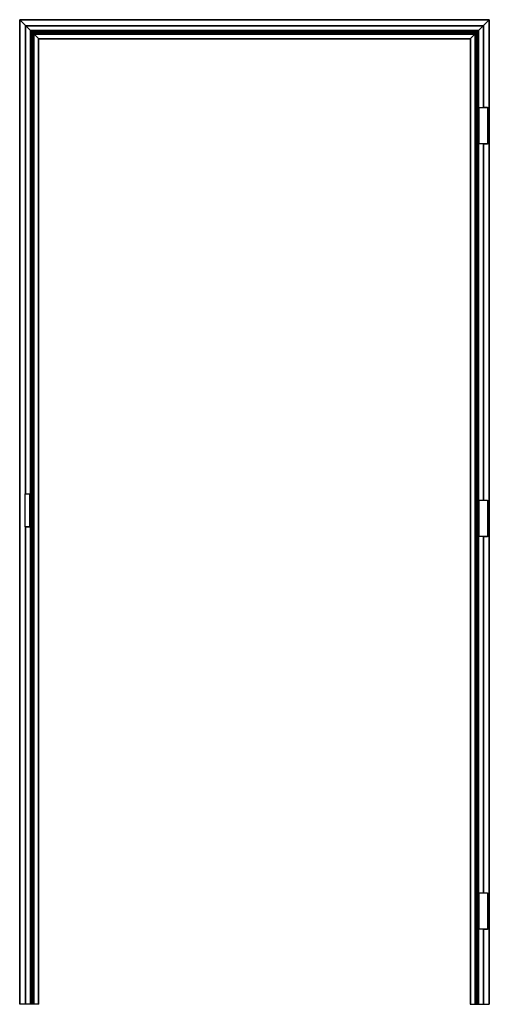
# Model space of a CAD drawing. Header units: millimetres. Extents: x 2125 to 2888, y 849 to 1581.
# Tile 4 of 7: x 2411 to 2609, y 849 to 1266. Entities that reach past the tile are written whole.
import ezdxf

# ---------------------------------------------------------------- set-up
doc = ezdxf.new("R2010")
doc.units = ezdxf.units.MM

msp = doc.modelspace()

# ---------------------------------------------------------------- linework, layer by layer
at = {"color": 7, "linetype": 'Continuous', "lineweight": 25}
for p, q in [((2410.55, 1265.57), (2410.55, 1265.52)), ((2609.12, 1265.56), (2410.55, 1265.56)), ((2410.55, 849.36), (2410.55, 1265.56)), ((2410.55, 1265.56), (2609.15, 1265.56)), ((2410.55, 1265.52), (2410.55, 849.36)), ((2413.06, 1263.06), (2410.65, 1265.46)), ((2410.65, 849.36), (2410.65, 1265.46)), ((2410.65, 1265.46), (2609.05, 1265.46)), ((2606.65, 1263.06), (2609.05, 1265.46)), ((2609.05, 1265.46), (2609.05, 849.36)), ((2609.16, 1265.56), (2609.12, 1265.56)), ((2609.15, 1265.56), (2609.15, 1265.56)), ((2609.15, 1265.56), (2609.15, 1265.56)), ((2609.15, 1265.56), (2609.15, 849.36)), ((2609.15, 1265.56), (2609.15, 849.36)), ((2609.16, 849.36), (2609.16, 1265.57)), ((2413.06, 1065.16), (2413.06, 1263.06)), ((2413.06, 1263.06), (2606.65, 1263.06)), ((2415.06, 1261.06), (2413.1, 1263.02)), ((2413.1, 1065.16), (2413.1, 1263.02)), ((2413.1, 1263.02), (2606.61, 1263.02)), ((2413.1, 1263.02), (2415.06, 1261.06)), ((2604.65, 1261.06), (2606.61, 1263.02)), ((2606.65, 1263.06), (2606.61, 1263.02)), ((2606.65, 1263.06), (2606.61, 1263.02)), ((2606.61, 1263.02), (2606.61, 1228.44)), ((2606.65, 1263.06), (2606.65, 1228.45)), ((2606.65, 1263.06), (2606.65, 1228.51)), ((2415.06, 1065.16), (2415.06, 1261.06)), ((2415.06, 1261.06), (2604.65, 1261.06)), ((2415.09, 1261.02), (2415.09, 849.36)), ((2604.62, 1261.02), (2415.09, 1261.02)), ((2415.15, 1260.97), (2415.11, 1261)), ((2415.11, 849.36), (2415.11, 1261)), ((2415.11, 1261), (2604.6, 1261)), ((2415.15, 849.36), (2415.15, 1260.97)), ((2415.15, 1260.97), (2604.56, 1260.97)), ((2415.21, 1260.9), (2415.21, 1260.91)), ((2415.21, 849.36), (2415.21, 1260.91)), ((2415.21, 1260.91), (2604.5, 1260.91)), ((2415.21, 1260.91), (2415.21, 1260.9)), ((2415.21, 849.36), (2415.21, 1260.9)), ((2415.21, 1260.9), (2604.5, 1260.9)), ((2415.29, 849.36), (2415.29, 1260.83)), ((2415.29, 1260.83), (2604.42, 1260.83)), ((2415.29, 1260.83), (2415.35, 1260.77)), ((2415.35, 849.36), (2415.35, 1260.77)), ((2415.35, 1260.77), (2604.36, 1260.77)), ((2415.48, 1260.63), (2415.42, 1260.7)), ((2415.42, 849.36), (2415.42, 1260.7)), ((2415.42, 1260.7), (2604.29, 1260.7)), ((2415.48, 849.36), (2415.48, 1260.63)), ((2415.48, 1260.63), (2604.23, 1260.63)), ((2415.55, 849.36), (2415.55, 1260.56)), ((2415.55, 1260.56), (2604.16, 1260.56)), ((2415.55, 1260.56), (2415.62, 1260.5)), ((2415.62, 1260.5), (2415.62, 1260.5)), ((2415.62, 849.36), (2415.62, 1260.5)), ((2415.62, 1260.5), (2604.09, 1260.5)), ((2415.75, 1260.36), (2415.69, 1260.43)), ((2415.69, 849.36), (2415.69, 1260.43)), ((2415.69, 1260.43), (2604.02, 1260.43)), ((2415.69, 1260.43), (2415.75, 1260.36)), ((2415.75, 849.36), (2415.75, 1260.36)), ((2415.75, 1260.36), (2603.96, 1260.36)), ((2415.82, 849.36), (2415.82, 1260.29)), ((2415.82, 1260.29), (2603.89, 1260.29)), ((2415.82, 1260.29), (2415.89, 1260.23)), ((2415.89, 1260.23), (2415.89, 1260.23)), ((2415.89, 849.36), (2415.89, 1260.23)), ((2415.89, 1260.23), (2603.82, 1260.23)), ((2416.02, 1260.1), (2415.96, 1260.16)), ((2415.96, 849.36), (2415.96, 1260.16)), ((2415.96, 1260.16), (2603.75, 1260.16)), ((2415.96, 1260.16), (2416.02, 1260.1)), ((2416.02, 849.36), (2416.02, 1260.1)), ((2416.02, 1260.1), (2603.69, 1260.1)), ((2416.08, 1260.04), (2416.08, 849.36)), ((2603.63, 1260.04), (2416.08, 1260.04)), ((2416.62, 1259.5), (2416.12, 1260)), ((2416.12, 849.36), (2416.12, 1260)), ((2416.12, 1260), (2416.62, 1259.5)), ((2416.12, 1260), (2603.59, 1260)), ((2416.66, 1259.46), (2416.62, 1259.5)), ((2416.62, 849.36), (2416.62, 1259.5)), ((2416.62, 1259.5), (2603.09, 1259.5)), ((2418.56, 1257.56), (2416.66, 1259.46)), ((2416.66, 849.36), (2416.66, 1259.46)), ((2416.66, 1259.46), (2603.05, 1259.46)), ((2418.56, 849.36), (2418.56, 1257.56)), ((2418.56, 1257.56), (2601.15, 1257.56)), ((2418.6, 849.36), (2418.6, 1257.52)), ((2418.6, 1257.52), (2601.11, 1257.52)), ((2601.11, 1257.52), (2601.15, 1257.56)), ((2601.11, 1257.52), (2601.11, 1257.52)), ((2601.11, 1257.52), (2601.11, 849.36)), ((2601.15, 1257.56), (2603.05, 1259.46)), ((2601.15, 1257.56), (2601.15, 849.36)), ((2603.09, 1259.5), (2603.05, 1259.46)), ((2603.09, 1259.5), (2603.05, 1259.46)), ((2603.05, 1259.46), (2603.05, 849.36)), ((2603.09, 1259.5), (2603.59, 1260)), ((2603.09, 1259.5), (2603.09, 849.36)), ((2603.59, 1260), (2603.59, 849.36)), ((2603.63, 1260.04), (2603.69, 1260.1)), ((2603.63, 849.36), (2603.63, 1260.04)), ((2603.69, 1260.1), (2603.75, 1260.16)), ((2603.69, 1260.1), (2603.69, 849.36)), ((2603.75, 1260.16), (2603.75, 849.36)), ((2603.82, 1260.23), (2603.89, 1260.29)), ((2603.82, 1260.23), (2603.82, 849.36)), ((2603.89, 1260.29), (2603.89, 849.36)), ((2603.96, 1260.36), (2604.02, 1260.43)), ((2603.96, 1260.36), (2603.96, 849.36)), ((2604.02, 1260.43), (2604.02, 849.36)), ((2604.09, 1260.5), (2604.16, 1260.56)), ((2604.09, 1260.5), (2604.09, 849.36)), ((2604.16, 1260.56), (2604.16, 849.36)), ((2604.23, 1260.63), (2604.29, 1260.7)), ((2604.23, 1260.63), (2604.23, 849.36)), ((2604.29, 1260.7), (2604.29, 849.36)), ((2604.36, 1260.77), (2604.42, 1260.83)), ((2604.36, 1260.77), (2604.36, 849.36)), ((2604.42, 1260.83), (2604.42, 849.36)), ((2604.5, 1260.9), (2604.5, 1260.91)), ((2604.5, 1260.91), (2604.5, 849.36)), ((2604.5, 1260.9), (2604.5, 849.36)), ((2604.56, 1260.97), (2604.6, 1261)), ((2604.56, 1260.97), (2604.56, 849.36)), ((2604.6, 1261), (2604.6, 849.36)), ((2604.62, 849.36), (2604.62, 1261.02)), ((2604.65, 1261.06), (2604.65, 1228.44)), ((2604.62, 1228.26), (2604.71, 1228.26)), ((2604.65, 1228.44), (2606.61, 1228.44)), ((2604.75, 1228.42), (2604.75, 1228.28)), ((2604.79, 1228.43), (2608.45, 1228.43)), ((2606.65, 1228.53), (2608.45, 1228.53)), ((2606.65, 1228.45), (2606.65, 1228.51)), ((2608.45, 1228.53), (2608.45, 1212.99)), ((2604.71, 1213.27), (2604.62, 1213.27)), ((2606.61, 1213.08), (2604.65, 1213.08)), ((2604.65, 1213.08), (2604.65, 1062.44)), ((2604.75, 1213.24), (2604.75, 1213.1)), ((2608.45, 1213.09), (2604.79, 1213.09)), ((2606.61, 1213.08), (2606.61, 1062.44)), ((2606.65, 1213.02), (2606.65, 1213.07)), ((2606.65, 1213.07), (2606.65, 1062.45)), ((2606.65, 1213.02), (2606.65, 1062.51)), ((2608.45, 1212.99), (2606.65, 1212.99)), ((2412.66, 1065.16), (2412.66, 1051.16)), ((2412.66, 1065.16), (2413.06, 1065.16)), ((2413.06, 1065.16), (2413.1, 1065.16)), ((2413.1, 1065.16), (2415.06, 1065.16)), ((2414.95, 1065.16), (2414.95, 1065.15)), ((2414.95, 1065.16), (2415.09, 1065.16)), ((2414.95, 1051.17), (2414.95, 1065.15)), ((2414.99, 1065.15), (2415.09, 1065.15)), ((2415.06, 1065.16), (2415.09, 1065.16)), ((2604.62, 1062.26), (2604.71, 1062.26)), ((2604.65, 1062.44), (2606.61, 1062.44)), ((2604.75, 1062.42), (2604.75, 1062.28)), ((2604.79, 1062.43), (2608.45, 1062.43)), ((2606.65, 1062.53), (2608.45, 1062.53)), ((2606.65, 1062.45), (2606.65, 1062.51)), ((2608.45, 1062.53), (2608.45, 1046.99)), ((2414.62, 1051.16), (2412.66, 1051.16)), ((2414.91, 1051.16), (2412.66, 1051.16)), ((2413.1, 1051.16), (2413.06, 1051.16)), ((2413.06, 1051.16), (2413.1, 1051.16)), ((2413.06, 849.36), (2413.06, 1051.16)), ((2415.06, 1051.16), (2413.1, 1051.16)), ((2413.1, 1051.16), (2414.62, 1051.16)), ((2413.1, 849.36), (2413.1, 1051.16)), ((2414.62, 1051.16), (2414.66, 1051.16)), ((2414.66, 1051.16), (2414.62, 1051.16)), ((2414.95, 1051.16), (2414.91, 1051.16)), ((2414.95, 1051.17), (2414.95, 1051.16)), ((2415.09, 1051.18), (2414.99, 1051.18)), ((2415.09, 1051.16), (2415.06, 1051.16)), ((2415.06, 849.36), (2415.06, 1051.16)), ((2604.71, 1047.27), (2604.62, 1047.27)), ((2606.61, 1047.08), (2604.65, 1047.08)), ((2604.65, 1047.08), (2604.65, 896.44)), ((2604.75, 1047.24), (2604.75, 1047.1)), ((2608.45, 1047.09), (2604.79, 1047.09)), ((2606.61, 1047.08), (2606.61, 896.44)), ((2606.65, 1047.02), (2606.65, 1047.07)), ((2606.65, 1047.07), (2606.65, 896.46)), ((2606.65, 1047.02), (2606.65, 896.51)), ((2608.45, 1046.99), (2606.65, 1046.99)), ((2604.62, 896.25), (2604.71, 896.25)), ((2604.65, 896.44), (2606.61, 896.44)), ((2604.75, 896.42), (2604.75, 896.27)), ((2604.79, 896.43), (2608.45, 896.43)), ((2606.65, 896.53), (2608.45, 896.53)), ((2606.65, 896.46), (2606.65, 896.51)), ((2608.45, 896.53), (2608.45, 880.99)), ((2604.71, 881.27), (2604.62, 881.27)), ((2606.61, 881.07), (2604.65, 881.07)), ((2604.65, 881.07), (2604.65, 849.36)), ((2604.75, 881.24), (2604.75, 881.1)), ((2608.45, 881.09), (2604.79, 881.09)), ((2606.61, 881.07), (2606.61, 849.36)), ((2606.65, 881.01), (2606.65, 881.06)), ((2606.65, 881.06), (2606.65, 849.36)), ((2606.65, 881.01), (2606.65, 849.36)), ((2608.45, 880.99), (2606.65, 880.99)), ((2410.65, 849.36), (2410.55, 849.36)), ((2410.55, 849.36), (2410.55, 849.36)), ((2413.06, 849.36), (2410.65, 849.36)), ((2413.1, 849.36), (2413.06, 849.36)), ((2415.06, 849.36), (2413.1, 849.36)), ((2415.09, 849.36), (2415.06, 849.36)), ((2415.11, 849.36), (2415.09, 849.36)), ((2415.15, 849.36), (2415.11, 849.36)), ((2415.21, 849.36), (2415.15, 849.36)), ((2415.21, 849.36), (2415.21, 849.36)), ((2415.29, 849.36), (2415.21, 849.36)), ((2415.35, 849.36), (2415.29, 849.36)), ((2415.42, 849.36), (2415.35, 849.36)), ((2415.48, 849.36), (2415.42, 849.36)), ((2415.55, 849.36), (2415.48, 849.36)), ((2415.62, 849.36), (2415.55, 849.36)), ((2415.69, 849.36), (2415.62, 849.36)), ((2415.75, 849.36), (2415.69, 849.36)), ((2415.82, 849.36), (2415.75, 849.36)), ((2415.89, 849.36), (2415.82, 849.36)), ((2415.96, 849.36), (2415.89, 849.36)), ((2416.02, 849.36), (2415.96, 849.36)), ((2416.08, 849.36), (2416.02, 849.36)), ((2416.12, 849.36), (2416.08, 849.36)), ((2416.62, 849.36), (2416.12, 849.36)), ((2416.66, 849.36), (2416.62, 849.36)), ((2418.56, 849.36), (2416.66, 849.36)), ((2418.6, 849.36), (2418.56, 849.36)), ((2601.11, 849.36), (2601.15, 849.36)), ((2601.15, 849.36), (2603.05, 849.36)), ((2603.05, 849.36), (2603.09, 849.36)), ((2603.09, 849.36), (2603.59, 849.36)), ((2603.59, 849.36), (2603.63, 849.36)), ((2603.63, 849.36), (2603.69, 849.36)), ((2603.69, 849.36), (2603.75, 849.36)), ((2603.75, 849.36), (2603.82, 849.36)), ((2603.82, 849.36), (2603.89, 849.36)), ((2603.89, 849.36), (2603.96, 849.36)), ((2603.96, 849.36), (2604.02, 849.36)), ((2604.02, 849.36), (2604.09, 849.36)), ((2604.09, 849.36), (2604.16, 849.36)), ((2604.16, 849.36), (2604.23, 849.36)), ((2604.23, 849.36), (2604.29, 849.36)), ((2604.29, 849.36), (2604.36, 849.36)), ((2604.36, 849.36), (2604.42, 849.36)), ((2604.42, 849.36), (2604.5, 849.36)), ((2604.5, 849.36), (2604.56, 849.36)), ((2604.5, 849.36), (2604.5, 849.36)), ((2604.56, 849.36), (2604.6, 849.36)), ((2604.6, 849.36), (2604.62, 849.36)), ((2604.62, 849.36), (2604.65, 849.36)), ((2604.65, 849.36), (2606.61, 849.36)), ((2606.61, 849.36), (2606.65, 849.36)), ((2606.65, 849.36), (2609.05, 849.36)), ((2609.05, 849.36), (2609.15, 849.36)), ((2609.15, 849.36), (2609.16, 849.36))]:
    msp.add_line(p, q, dxfattribs=at)
at = {"color": 8, "linetype": 'Continuous', "lineweight": 25}
for p, q in [((2604.71, 1228.26), (2604.71, 1213.27)), ((2604.75, 1228.28), (2604.75, 1213.25)), ((2604.75, 1228.28), (2604.75, 1213.25)), ((2604.79, 1228.43), (2604.79, 1213.09)), ((2414.91, 1051.16), (2414.91, 1065.16)), ((2414.99, 1051.18), (2414.99, 1065.15)), ((2604.71, 1062.26), (2604.71, 1047.27)), ((2604.75, 1062.28), (2604.75, 1047.25)), ((2604.75, 1062.28), (2604.75, 1047.25)), ((2604.79, 1062.43), (2604.79, 1047.09)), ((2414.95, 1051.16), (2415.09, 1051.16)), ((2604.71, 896.25), (2604.71, 881.27)), ((2604.75, 896.27), (2604.75, 881.25)), ((2604.75, 896.27), (2604.75, 881.25)), ((2604.79, 896.43), (2604.79, 881.09))]:
    msp.add_line(p, q, dxfattribs=at)
at = {"color": 7, "linetype": 'Continuous', "lineweight": 25, "flags": 128}
for points in [[(2410.55, 1265.56), (2410.56, 1265.56), (2410.56, 1265.56), (2410.57, 1265.55), (2410.58, 1265.54), (2410.59, 1265.53), (2410.6, 1265.51), (2410.62, 1265.5), (2410.64, 1265.48), (2410.65, 1265.46)], [(2609.15, 1265.56), (2609.15, 1265.56), (2609.15, 1265.56), (2609.14, 1265.55), (2609.13, 1265.54), (2609.12, 1265.53), (2609.1, 1265.51), (2609.09, 1265.5), (2609.07, 1265.48), (2609.05, 1265.46)], [(2413.1, 1263.02), (2413.09, 1263.03), (2413.08, 1263.03), (2413.08, 1263.04), (2413.07, 1263.05), (2413.06, 1263.05), (2413.06, 1263.06), (2413.06, 1263.06), (2413.06, 1263.06), (2413.06, 1263.06)], [(2415.11, 1261), (2415.11, 1261.01), (2415.1, 1261.01), (2415.1, 1261.02), (2415.1, 1261.02), (2415.09, 1261.02), (2415.09, 1261.02), (2415.09, 1261.02), (2415.1, 1261.02), (2415.1, 1261.02), (2415.1, 1261.01), (2415.11, 1261.01), (2415.11, 1261)], [(2415.29, 1260.83), (2415.28, 1260.83), (2415.28, 1260.84), (2415.27, 1260.85), (2415.26, 1260.85), (2415.26, 1260.86), (2415.25, 1260.87), (2415.24, 1260.87), (2415.24, 1260.88), (2415.23, 1260.89), (2415.22, 1260.89), (2415.22, 1260.9), (2415.21, 1260.9)], [(2415.21, 1260.9), (2415.22, 1260.9), (2415.22, 1260.89), (2415.23, 1260.89), (2415.24, 1260.88), (2415.24, 1260.87), (2415.25, 1260.87), (2415.26, 1260.86), (2415.26, 1260.85), (2415.27, 1260.85), (2415.28, 1260.84), (2415.28, 1260.83), (2415.29, 1260.83)], [(2415.42, 1260.7), (2415.42, 1260.7), (2415.41, 1260.71), (2415.4, 1260.71), (2415.4, 1260.72), (2415.39, 1260.72), (2415.38, 1260.73), (2415.38, 1260.74), (2415.37, 1260.75), (2415.36, 1260.75), (2415.36, 1260.76), (2415.35, 1260.76), (2415.35, 1260.77)], [(2415.35, 1260.77), (2415.35, 1260.76), (2415.36, 1260.76), (2415.36, 1260.75), (2415.37, 1260.75), (2415.38, 1260.74), (2415.38, 1260.73), (2415.39, 1260.72), (2415.4, 1260.72), (2415.4, 1260.71), (2415.41, 1260.71), (2415.42, 1260.7), (2415.42, 1260.7)], [(2415.48, 1260.63), (2415.49, 1260.63), (2415.49, 1260.62), (2415.5, 1260.62), (2415.5, 1260.61), (2415.51, 1260.6), (2415.52, 1260.6), (2415.53, 1260.59), (2415.53, 1260.58), (2415.54, 1260.58), (2415.55, 1260.57), (2415.55, 1260.57), (2415.55, 1260.56)], [(2415.69, 1260.43), (2415.68, 1260.43), (2415.68, 1260.44), (2415.67, 1260.44), (2415.67, 1260.45), (2415.66, 1260.46), (2415.65, 1260.46), (2415.65, 1260.47), (2415.64, 1260.48), (2415.63, 1260.48), (2415.63, 1260.49), (2415.62, 1260.49), (2415.62, 1260.5)], [(2415.62, 1260.5), (2415.62, 1260.49), (2415.63, 1260.49), (2415.63, 1260.48), (2415.64, 1260.48), (2415.65, 1260.47), (2415.65, 1260.46), (2415.66, 1260.46), (2415.67, 1260.45), (2415.67, 1260.44), (2415.68, 1260.44), (2415.68, 1260.43), (2415.69, 1260.43)], [(2415.82, 1260.29), (2415.82, 1260.3), (2415.81, 1260.3), (2415.81, 1260.31), (2415.8, 1260.31), (2415.79, 1260.32), (2415.79, 1260.33), (2415.78, 1260.34), (2415.77, 1260.34), (2415.77, 1260.35), (2415.76, 1260.36), (2415.76, 1260.36), (2415.75, 1260.36)], [(2415.75, 1260.36), (2415.76, 1260.36), (2415.76, 1260.36), (2415.77, 1260.35), (2415.77, 1260.34), (2415.78, 1260.34), (2415.79, 1260.33), (2415.79, 1260.32), (2415.8, 1260.31), (2415.81, 1260.31), (2415.81, 1260.3), (2415.82, 1260.3), (2415.82, 1260.29)], [(2415.96, 1260.16), (2415.95, 1260.16), (2415.95, 1260.17), (2415.94, 1260.17), (2415.94, 1260.18), (2415.93, 1260.19), (2415.92, 1260.19), (2415.91, 1260.2), (2415.91, 1260.21), (2415.9, 1260.22), (2415.9, 1260.22), (2415.89, 1260.23), (2415.89, 1260.23)], [(2415.89, 1260.23), (2415.89, 1260.23), (2415.9, 1260.22), (2415.9, 1260.22), (2415.91, 1260.21), (2415.91, 1260.2), (2415.92, 1260.19), (2415.93, 1260.19), (2415.94, 1260.18), (2415.94, 1260.17), (2415.95, 1260.17), (2415.95, 1260.16), (2415.96, 1260.16)], [(2416.08, 1260.04), (2416.07, 1260.05), (2416.06, 1260.05), (2416.06, 1260.06), (2416.05, 1260.07), (2416.04, 1260.07), (2416.04, 1260.08), (2416.03, 1260.09), (2416.02, 1260.09), (2416.02, 1260.1)], [(2416.12, 1260), (2416.11, 1260.01), (2416.1, 1260.01), (2416.1, 1260.02), (2416.09, 1260.03), (2416.08, 1260.03), (2416.08, 1260.04), (2416.08, 1260.04), (2416.08, 1260.04), (2416.08, 1260.04), (2416.08, 1260.04), (2416.08, 1260.04)], [(2416.62, 1259.5), (2416.62, 1259.49), (2416.63, 1259.49), (2416.64, 1259.48), (2416.64, 1259.47), (2416.65, 1259.47), (2416.65, 1259.46), (2416.65, 1259.46), (2416.66, 1259.46)], [(2603.59, 1260), (2603.6, 1260.01), (2603.61, 1260.01), (2603.61, 1260.02), (2603.62, 1260.03), (2603.63, 1260.03), (2603.63, 1260.04), (2603.63, 1260.04), (2603.63, 1260.04), (2603.63, 1260.04), (2603.63, 1260.04), (2603.63, 1260.04)], [(2603.63, 1260.04), (2603.64, 1260.05), (2603.65, 1260.05), (2603.65, 1260.06), (2603.66, 1260.07), (2603.67, 1260.07), (2603.67, 1260.08), (2603.68, 1260.09), (2603.69, 1260.09), (2603.69, 1260.1)], [(2603.75, 1260.16), (2603.76, 1260.16), (2603.76, 1260.17), (2603.77, 1260.17), (2603.77, 1260.18), (2603.78, 1260.19), (2603.79, 1260.19), (2603.8, 1260.2), (2603.8, 1260.21), (2603.81, 1260.22), (2603.81, 1260.22), (2603.82, 1260.23), (2603.82, 1260.23)], [(2603.82, 1260.23), (2603.82, 1260.23), (2603.81, 1260.22), (2603.81, 1260.22), (2603.8, 1260.21), (2603.8, 1260.2), (2603.79, 1260.19), (2603.78, 1260.19), (2603.77, 1260.18), (2603.77, 1260.17), (2603.76, 1260.17), (2603.76, 1260.16), (2603.75, 1260.16)], [(2603.89, 1260.29), (2603.89, 1260.3), (2603.9, 1260.3), (2603.9, 1260.31), (2603.91, 1260.31), (2603.92, 1260.32), (2603.92, 1260.33), (2603.93, 1260.34), (2603.94, 1260.34), (2603.94, 1260.35), (2603.95, 1260.36), (2603.95, 1260.36), (2603.96, 1260.36)], [(2603.96, 1260.36), (2603.95, 1260.36), (2603.95, 1260.36), (2603.94, 1260.35), (2603.94, 1260.34), (2603.93, 1260.34), (2603.92, 1260.33), (2603.92, 1260.32), (2603.91, 1260.31), (2603.9, 1260.31), (2603.9, 1260.3), (2603.89, 1260.3), (2603.89, 1260.29)], [(2604.02, 1260.43), (2604.03, 1260.43), (2604.03, 1260.44), (2604.04, 1260.44), (2604.04, 1260.45), (2604.05, 1260.46), (2604.06, 1260.46), (2604.06, 1260.47), (2604.07, 1260.48), (2604.08, 1260.48), (2604.08, 1260.49), (2604.09, 1260.49), (2604.09, 1260.5)], [(2604.09, 1260.5), (2604.09, 1260.49), (2604.08, 1260.49), (2604.08, 1260.48), (2604.07, 1260.48), (2604.06, 1260.47), (2604.06, 1260.46), (2604.05, 1260.46), (2604.04, 1260.45), (2604.04, 1260.44), (2604.03, 1260.44), (2604.03, 1260.43), (2604.02, 1260.43)], [(2604.16, 1260.56), (2604.16, 1260.57), (2604.16, 1260.57), (2604.17, 1260.58), (2604.18, 1260.58), (2604.18, 1260.59), (2604.19, 1260.6), (2604.2, 1260.6), (2604.21, 1260.61), (2604.21, 1260.62), (2604.22, 1260.62), (2604.22, 1260.63), (2604.23, 1260.63)], [(2604.23, 1260.63), (2604.22, 1260.63), (2604.22, 1260.62), (2604.21, 1260.62), (2604.21, 1260.61), (2604.2, 1260.6), (2604.19, 1260.6), (2604.18, 1260.59), (2604.18, 1260.58), (2604.17, 1260.58), (2604.16, 1260.57), (2604.16, 1260.57), (2604.16, 1260.56)], [(2604.29, 1260.7), (2604.29, 1260.7), (2604.3, 1260.71), (2604.31, 1260.71), (2604.31, 1260.72), (2604.32, 1260.72), (2604.33, 1260.73), (2604.33, 1260.74), (2604.34, 1260.75), (2604.35, 1260.75), (2604.35, 1260.76), (2604.36, 1260.76), (2604.36, 1260.77)], [(2604.36, 1260.77), (2604.36, 1260.76), (2604.35, 1260.76), (2604.35, 1260.75), (2604.34, 1260.75), (2604.33, 1260.74), (2604.33, 1260.73), (2604.32, 1260.72), (2604.31, 1260.72), (2604.31, 1260.71), (2604.3, 1260.71), (2604.29, 1260.7), (2604.29, 1260.7)], [(2604.42, 1260.83), (2604.43, 1260.83), (2604.43, 1260.84), (2604.44, 1260.85), (2604.45, 1260.85), (2604.45, 1260.86), (2604.46, 1260.87), (2604.47, 1260.87), (2604.47, 1260.88), (2604.48, 1260.89), (2604.49, 1260.89), (2604.49, 1260.9), (2604.5, 1260.9)], [(2604.5, 1260.9), (2604.49, 1260.9), (2604.49, 1260.89), (2604.48, 1260.89), (2604.47, 1260.88), (2604.47, 1260.87), (2604.46, 1260.87), (2604.45, 1260.86), (2604.45, 1260.85), (2604.44, 1260.85), (2604.43, 1260.84), (2604.43, 1260.83), (2604.42, 1260.83)], [(2604.6, 1261), (2604.6, 1261.01), (2604.61, 1261.01), (2604.61, 1261.02), (2604.61, 1261.02), (2604.62, 1261.02), (2604.62, 1261.02), (2604.62, 1261.02), (2604.61, 1261.02), (2604.61, 1261.02), (2604.61, 1261.01), (2604.6, 1261.01), (2604.6, 1261)], [(2604.75, 1228.28), (2604.75, 1228.3), (2604.75, 1228.32), (2604.75, 1228.34), (2604.75, 1228.36), (2604.75, 1228.37), (2604.75, 1228.39), (2604.75, 1228.41), (2604.75, 1228.42)], [(2604.75, 1213.1), (2604.75, 1213.12), (2604.75, 1213.13), (2604.75, 1213.15), (2604.75, 1213.17), (2604.75, 1213.18), (2604.75, 1213.2), (2604.75, 1213.22), (2604.75, 1213.24)], [(2604.75, 1062.28), (2604.75, 1062.3), (2604.75, 1062.32), (2604.75, 1062.34), (2604.75, 1062.36), (2604.75, 1062.37), (2604.75, 1062.39), (2604.75, 1062.41), (2604.75, 1062.42)], [(2604.75, 1047.1), (2604.75, 1047.12), (2604.75, 1047.13), (2604.75, 1047.15), (2604.75, 1047.17), (2604.75, 1047.18), (2604.75, 1047.2), (2604.75, 1047.22), (2604.75, 1047.24)], [(2604.75, 896.27), (2604.75, 896.29), (2604.75, 896.31), (2604.75, 896.33), (2604.75, 896.35), (2604.75, 896.37), (2604.75, 896.39), (2604.75, 896.4), (2604.75, 896.42)], [(2604.75, 881.1), (2604.75, 881.12), (2604.75, 881.13), (2604.75, 881.15), (2604.75, 881.17), (2604.75, 881.18), (2604.75, 881.2), (2604.75, 881.22), (2604.75, 881.24)]]:
    msp.add_lwpolyline(points, dxfattribs=at)
at = {"color": 7, "linetype": 'Continuous', "lineweight": 25}
for centre, radius, start, end in [((2365.51, 1220.41), 63.78, 44.9399, 45.0669), ((2658.41, 1216.21), 69.73, 134.94, 135.0562), ((2415.08, 1265.05), 2.83, 224.4198, 225.5631), ((2420.98, 1266.94), 8.35, 224.8078, 225.1741), ((2393.84, 1239.81), 30.03, 44.94, 45.0419), ((2417.02, 1262.93), 2.72, 224.7033, 225.3292), ((2383.28, 1229.02), 45.12, 44.9766, 45.0739), ((2378.83, 1224.57), 51.42, 44.9762, 45.0616), ((2351.89, 1196.96), 90, 44.9729, 45.0368), ((2420.34, 1264.36), 6.08, 224.6282, 225.3594), ((2414.23, 1258.16), 2.63, 44.3759, 45.607), ((2390.36, 1229.33), 39.9, 44.9508, 45.0321), ((2390.36, 1229.33), 39.9, 44.9508, 45.0321), ((2640.81, 1217.87), 56.11, 134.9759, 135.0337), ((2603.46, 1260.18), 0.224, 307.7598, 322.2497), ((2649.03, 1216.41), 62.95, 134.9449, 135.0147), ((2646.66, 1218.78), 59.59, 134.943, 135.0167), ((2602.58, 1263.04), 2.87, 314.7, 315.2918), ((2599.07, 1266.6), 7.86, 314.8207, 315.2099), ((2614.13, 1251.54), 13.43, 134.9014, 135.1291)]:
    msp.add_arc(centre, radius, start, end, dxfattribs=at)
for points, knots in [([(2604.62, 1228.43), (2604.62, 1228.43), (2604.62, 1228.44), (2604.63, 1228.44), (2604.64, 1228.44), (2604.65, 1228.44), (2604.65, 1228.44)], [0, 0, 0, 0, 0.272029, 0.573667, 0.859298, 1, 1, 1, 1]), ([(2604.71, 1228.26), (2604.72, 1228.26), (2604.73, 1228.26), (2604.74, 1228.26), (2604.75, 1228.27), (2604.75, 1228.27), (2604.75, 1228.28), (2604.75, 1228.28)], [0, 0, 0, 0, 0.1821921, 0.3639421, 0.5552055, 0.7693126, 1, 1, 1, 1]), ([(2604.75, 1228.42), (2604.76, 1228.42), (2604.76, 1228.43), (2604.76, 1228.43), (2604.77, 1228.43), (2604.79, 1228.43), (2604.79, 1228.43), (2604.79, 1228.43)], [0, 0, 0, 0, 0.231283, 0.462857, 0.686654, 0.897833, 1, 1, 1, 1]), ([(2606.61, 1228.44), (2606.62, 1228.44), (2606.63, 1228.44), (2606.64, 1228.44), (2606.65, 1228.45), (2606.65, 1228.45), (2606.65, 1228.45), (2606.65, 1228.45)], [0, 0, 0, 0, 0.2018351, 0.4035474, 0.6097437, 0.8256081, 1, 1, 1, 1]), ([(2604.65, 1213.08), (2604.65, 1213.08), (2604.64, 1213.08), (2604.63, 1213.08), (2604.62, 1213.09), (2604.62, 1213.09), (2604.62, 1213.09)], [0, 0, 0, 0, 0.284913, 0.569533, 0.860129, 1, 1, 1, 1]), ([(2604.75, 1213.24), (2604.75, 1213.25), (2604.75, 1213.25), (2604.74, 1213.26), (2604.73, 1213.26), (2604.72, 1213.26), (2604.72, 1213.27), (2604.71, 1213.27)], [0, 0, 0, 0, 0.253604, 0.507849, 0.744072, 0.94891, 1, 1, 1, 1]), ([(2604.79, 1213.09), (2604.79, 1213.09), (2604.78, 1213.09), (2604.77, 1213.09), (2604.76, 1213.09), (2604.76, 1213.1), (2604.76, 1213.1), (2604.75, 1213.1)], [0, 0, 0, 0, 0.200142, 0.400243, 0.604544, 0.819355, 1, 1, 1, 1]), ([(2606.65, 1213.07), (2606.65, 1213.07), (2606.65, 1213.07), (2606.65, 1213.08), (2606.64, 1213.08), (2606.62, 1213.08), (2606.62, 1213.08), (2606.61, 1213.08)], [0, 0, 0, 0, 0.2281892, 0.4562645, 0.6796751, 0.8925287, 1, 1, 1, 1]), ([(2414.95, 1065.15), (2414.96, 1065.15), (2414.96, 1065.15), (2414.96, 1065.15), (2414.97, 1065.15), (2414.98, 1065.15), (2414.99, 1065.15), (2414.99, 1065.15)], [0, 0, 0, 0, 0.217295, 0.434665, 0.651632, 0.866557, 1, 1, 1, 1]), ([(2604.62, 1062.43), (2604.62, 1062.43), (2604.62, 1062.44), (2604.63, 1062.44), (2604.64, 1062.44), (2604.65, 1062.44), (2604.65, 1062.44)], [0, 0, 0, 0, 0.271823, 0.573547, 0.859258, 1, 1, 1, 1]), ([(2604.71, 1062.26), (2604.72, 1062.26), (2604.73, 1062.26), (2604.74, 1062.26), (2604.75, 1062.27), (2604.75, 1062.27), (2604.75, 1062.28), (2604.75, 1062.28)], [0, 0, 0, 0, 0.182163, 0.3641123, 0.5551573, 0.7696068, 1, 1, 1, 1]), ([(2604.75, 1062.42), (2604.76, 1062.42), (2604.76, 1062.43), (2604.76, 1062.43), (2604.77, 1062.43), (2604.79, 1062.43), (2604.79, 1062.43), (2604.79, 1062.43)], [0, 0, 0, 0, 0.2313, 0.462891, 0.686549, 0.897826, 1, 1, 1, 1]), ([(2606.61, 1062.44), (2606.62, 1062.44), (2606.63, 1062.44), (2606.64, 1062.44), (2606.65, 1062.45), (2606.65, 1062.45), (2606.65, 1062.45), (2606.65, 1062.45)], [0, 0, 0, 0, 0.201848, 0.403422, 0.60959, 0.825632, 1, 1, 1, 1]), ([(2414.99, 1051.18), (2414.99, 1051.18), (2414.98, 1051.18), (2414.97, 1051.17), (2414.96, 1051.17), (2414.96, 1051.17), (2414.96, 1051.17), (2414.95, 1051.17)], [0, 0, 0, 0, 0.211294, 0.422791, 0.635507, 0.851166, 1, 1, 1, 1]), ([(2604.65, 1047.08), (2604.65, 1047.08), (2604.64, 1047.08), (2604.63, 1047.08), (2604.62, 1047.09), (2604.62, 1047.09), (2604.62, 1047.09)], [0, 0, 0, 0, 0.284827, 0.569579, 0.860144, 1, 1, 1, 1]), ([(2604.75, 1047.24), (2604.75, 1047.25), (2604.75, 1047.25), (2604.74, 1047.26), (2604.73, 1047.26), (2604.72, 1047.27), (2604.72, 1047.27), (2604.71, 1047.27)], [0, 0, 0, 0, 0.253637, 0.507916, 0.743953, 0.948918, 1, 1, 1, 1]), ([(2604.79, 1047.09), (2604.79, 1047.09), (2604.78, 1047.09), (2604.77, 1047.09), (2604.76, 1047.09), (2604.76, 1047.1), (2604.76, 1047.1), (2604.75, 1047.1)], [0, 0, 0, 0, 0.200206, 0.400215, 0.604719, 0.819333, 1, 1, 1, 1]), ([(2606.65, 1047.07), (2606.65, 1047.07), (2606.65, 1047.07), (2606.65, 1047.08), (2606.64, 1047.08), (2606.62, 1047.08), (2606.62, 1047.08), (2606.61, 1047.08)], [0, 0, 0, 0, 0.227975, 0.456253, 0.679668, 0.892526, 1, 1, 1, 1]), ([(2604.62, 896.44), (2604.62, 896.44), (2604.62, 896.44), (2604.63, 896.44), (2604.64, 896.44), (2604.65, 896.44), (2604.65, 896.44)], [0, 0, 0, 0, 0.270904, 0.572192, 0.857979, 1, 1, 1, 1]), ([(2604.71, 896.25), (2604.72, 896.25), (2604.73, 896.25), (2604.74, 896.26), (2604.75, 896.26), (2604.75, 896.27), (2604.75, 896.27), (2604.75, 896.27)], [0, 0, 0, 0, 0.181634, 0.362849, 0.553628, 0.767763, 1, 1, 1, 1]), ([(2604.75, 896.42), (2604.76, 896.42), (2604.76, 896.42), (2604.76, 896.43), (2604.77, 896.43), (2604.79, 896.43), (2604.79, 896.43), (2604.79, 896.43)], [0, 0, 0, 0, 0.231754, 0.46374, 0.68773, 0.898864, 1, 1, 1, 1]), ([(2606.61, 896.44), (2606.62, 896.44), (2606.63, 896.44), (2606.64, 896.45), (2606.65, 896.45), (2606.65, 896.45), (2606.65, 896.46), (2606.65, 896.46)], [0, 0, 0, 0, 0.202182, 0.404157, 0.610616, 0.826474, 1, 1, 1, 1]), ([(2604.65, 881.07), (2604.65, 881.07), (2604.64, 881.07), (2604.63, 881.08), (2604.62, 881.08), (2604.62, 881.08), (2604.62, 881.08)], [0, 0, 0, 0, 0.285287, 0.570304, 0.861226, 1, 1, 1, 1]), ([(2604.75, 881.24), (2604.75, 881.25), (2604.75, 881.25), (2604.74, 881.26), (2604.73, 881.26), (2604.72, 881.27), (2604.72, 881.27), (2604.71, 881.27)], [0, 0, 0, 0, 0.254553, 0.509682, 0.746154, 0.950641, 1, 1, 1, 1]), ([(2604.79, 881.09), (2604.79, 881.09), (2604.78, 881.09), (2604.77, 881.09), (2604.76, 881.09), (2604.76, 881.1), (2604.76, 881.1), (2604.75, 881.1)], [0, 0, 0, 0, 0.199825, 0.399452, 0.60363, 0.818304, 1, 1, 1, 1]), ([(2606.65, 881.06), (2606.65, 881.06), (2606.65, 881.07), (2606.65, 881.07), (2606.64, 881.07), (2606.62, 881.07), (2606.62, 881.07), (2606.61, 881.07)], [0, 0, 0, 0, 0.2276, 0.455466, 0.678584, 0.891575, 1, 1, 1, 1])]:
    msp.add_open_spline(points, degree=3, knots=knots, dxfattribs=at)

doc.saveas('drawing.dxf')
